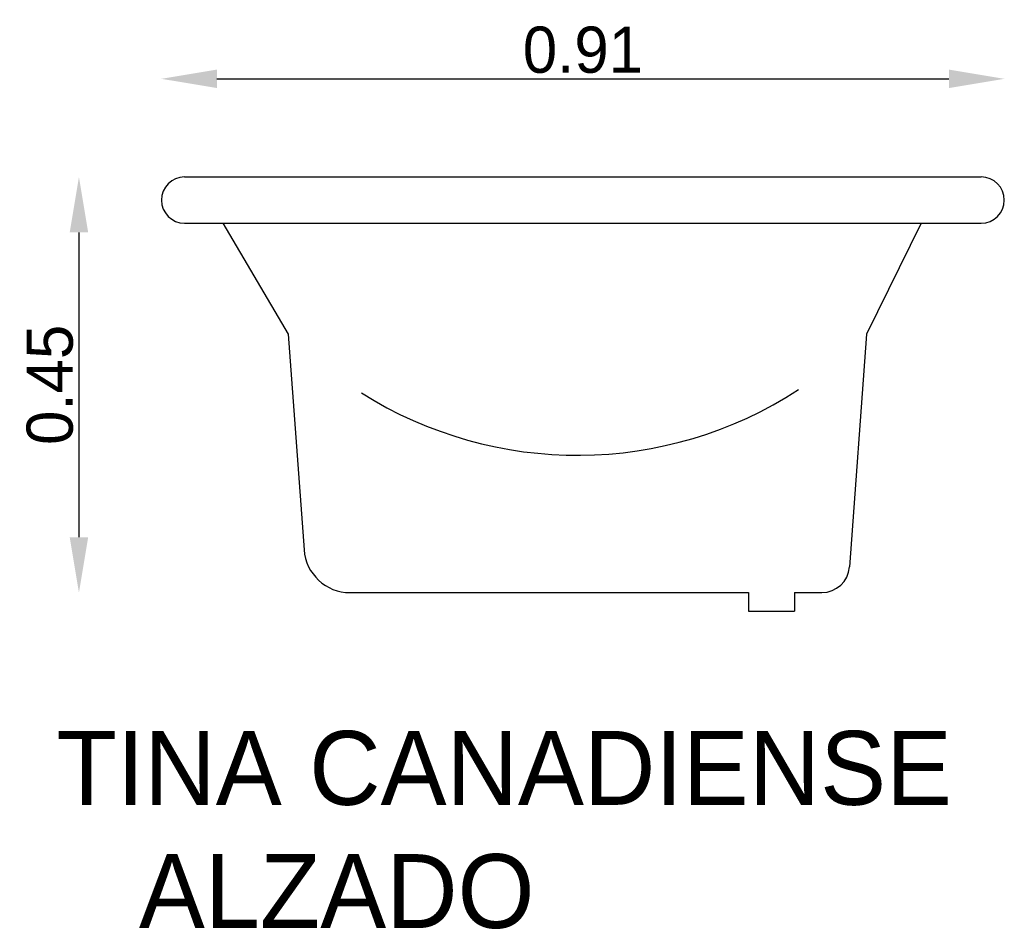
# Model space of a CAD drawing. Extents: x -113 to -6, y 165 to 263.
import ezdxf

# ---------------------------------------------------------------- set-up
doc = ezdxf.new("R2010")
doc.units = 0
doc.header["$MEASUREMENT"] = 0
doc.layers.get('0').update_dxf_attribs({"linetype": 'CONTINUOUS'})
doc.layers.get('DEFPOINTS').update_dxf_attribs({"linetype": 'CONTINUOUS'})
doc.dimstyles.get("Standard").update_dxf_attribs({"dimtxt": 0.18, "dimasz": 0.18, "dimexe": 0.18, "dimexo": 0.0625, "dimgap": 0.09, "dimtad": 0, "dimtih": 1, "dimtoh": 1, "dimdec": 4, "dimzin": 0, "dimdsep": 46, "dimtxsty": 'Standard', "dimcen": 0.09, "dimadec": 0, "dimazin": 0, "dimtfac": 1, "dimtdec": 4, "dimtofl": 0, "dimtmove": 0, "dimatfit": 3, "dimfxl": 0, "dimtolj": 1, "dimtzin": 0, "dimarcsym": 0})

# ---------------------------------------------------------------- blocks, each defined once
blk = doc.blocks.new('*D0')
at = {"color": 0, "linetype": 'ByBlock'}
blk.add_line((-106.25, 240.41), (-106.25, 207.41), dxfattribs=at)
for points in [[(-107.25, 240.41), (-105.25, 240.41), (-106.25, 246.41)], [(-107.25, 207.41), (-105.25, 207.41), (-106.25, 201.41)]]:
    blk.add_solid(points, dxfattribs=at)
at = {"layer": 'DEFPOINTS', "color": 0, "linetype": 'ByBlock'}
for p in [(-94.82, 246.41), (-106.25, 201.41), (-76.91, 201.41)]:
    blk.add_point(p, dxfattribs=at)
at = {"color": 0, "linetype": 'ByBlock', "insert": (-109.38, 223.91), "char_height": 5, "attachment_point": 5, "rotation": 90}
blk.add_mtext('\\A1;0.45', dxfattribs=at)
blk = doc.blocks.new('*D1')
at = {"color": 0, "linetype": 'ByBlock'}
blk.add_line((-91.32, 257.04), (-12.13, 257.04), dxfattribs=at)
for points in [[(-91.32, 258.04), (-91.32, 256.04), (-97.32, 257.04)], [(-12.13, 258.04), (-12.13, 256.04), (-6.13, 257.04)]]:
    blk.add_solid(points, dxfattribs=at)
at = {"layer": 'DEFPOINTS', "color": 0, "linetype": 'ByBlock'}
for p in [(-6.13, 257.04), (-97.32, 243.91), (-6.13, 243.91)]:
    blk.add_point(p, dxfattribs=at)
at = {"color": 0, "linetype": 'ByBlock', "insert": (-51.72, 260.16), "char_height": 5, "attachment_point": 5}
blk.add_mtext('\\A1;0.91', dxfattribs=at)

msp = doc.modelspace()

# ---------------------------------------------------------------- linework, layer by layer
for p, q in [((-94.81679, 246.41404), (-8.63041, 246.41404)), ((-94.81679, 241.41404), (-8.63041, 241.41404)), ((-90.69433, 241.41404), (-83.59767, 229.41404)), ((-15.1357, 241.41404), (-21.049, 229.41404)), ((-83.59767, 229.41404), (-81.8958, 206.05078)), ((-21.049, 229.41404), (-22.88598, 204.19608)), ((-76.90901, 201.41404), (-33.81679, 201.41404)), ((-33.81679, 201.41404), (-33.81679, 199.41404)), ((-28.81679, 201.41404), (-28.81679, 199.41404)), ((-28.81679, 201.41404), (-25.87805, 201.41404)), ((-33.81679, 199.41404), (-28.81679, 199.41404))]:
    msp.add_line(p, q)
for centre, radius, start, end in [((-94.81679, 243.91404), 2.5, 90, 270), ((-8.63041, 243.91404), 2.5, 270, 90), ((-52.32334, 260.10331), 43.81684, 237.7820702, 303.0847892), ((-76.90901, 206.41404), 5, 184.1662917, 270), ((-25.87805, 204.41404), 3, 270, 355.8337083)]:
    msp.add_arc(centre, radius, start, end)

# ---------------------------------------------------------------- texts
at = {"color": 5}
for s, p in [('TINA CANADIENSE', (-108.67782, 178.43902)), ('   ALZADO', (-108.67782, 165.10568))]:
    msp.add_text(s, height=8, dxfattribs=at).set_placement(p)

# ---------------------------------------------------------------- dimensions: what is measured, and where the dimension line sits
at = {"color": 1}
dim = msp.add_linear_dim(base=(-6.13041, 257.03777), p1=(-97.31679, 243.91404), p2=(-6.13041, 243.91404), text='0.91', dimstyle='Standard', override={"dimtxt": 5, "dimasz": 6, "dimexe": 1.25, "dimexo": 0.625, "dimgap": 0.625, "dimtad": 1, "dimtih": 0, "dimtoh": 0, "dimzin": 8, "dimlunit": 6, "dimcen": 2.5, "dimse1": 1, "dimse2": 1, "dimtofl": 1}, dxfattribs=at)
dim.commit()
dim.dimension.update_dxf_attribs({"geometry": '*D1', "text_midpoint": (-51.7236, 260.16277)})
dim = msp.add_linear_dim(base=(-106.25442, 201.41404), p1=(-94.81679, 246.41404), p2=(-76.90901, 201.41404), angle=90, text='0.45', dimstyle='Standard', override={"dimtxt": 5, "dimasz": 6, "dimexe": 1.25, "dimexo": 0.625, "dimgap": 0.625, "dimtad": 1, "dimtih": 0, "dimtoh": 0, "dimzin": 8, "dimlunit": 6, "dimcen": 2.5, "dimse1": 1, "dimse2": 1, "dimtofl": 1}, dxfattribs=at)
dim.commit()
dim.dimension.update_dxf_attribs({"geometry": '*D0', "text_midpoint": (-109.37942, 223.91404)})

doc.saveas('drawing.dxf')
